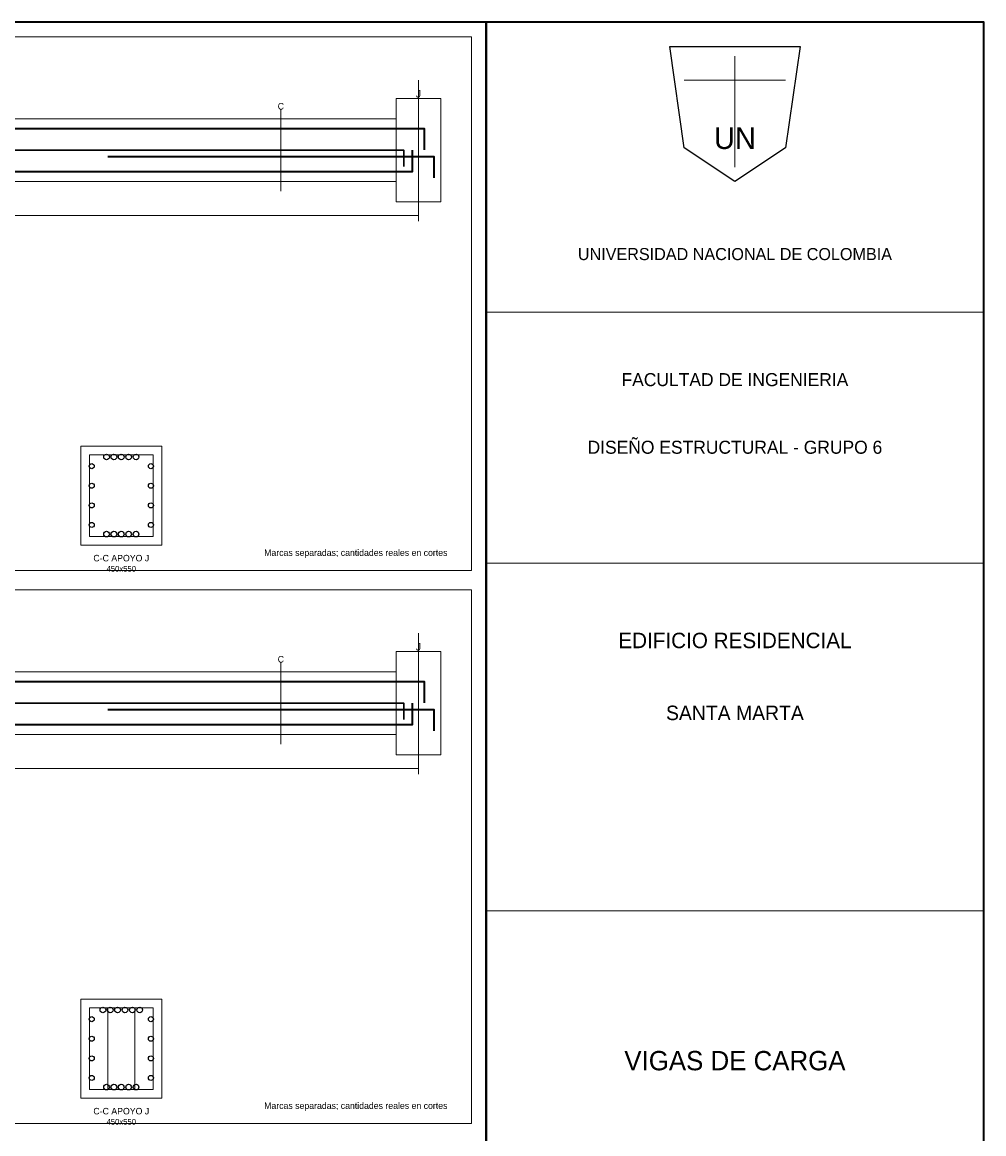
# Model space of a CAD drawing. Header units: millimetres. Extents: x 7 to 700, y 7 to 493.
# Tile 7 of 7: x 501 to 700, y 263 to 493. Entities that reach past the tile are written whole.
import ezdxf
from ezdxf.enums import TextEntityAlignment as Align

# ---------------------------------------------------------------- set-up
doc = ezdxf.new("R2010")
doc.units = ezdxf.units.MM
for name, color, linetype in [('APOYOS', 4, 'Continuous'), ('CONTORNO', 7, 'Continuous'), ('CORTE', 7, 'Continuous'), ('COTAS', 3, 'Continuous'), ('EJES', 8, 'Continuous'), ('ESTRIBOS', 7, 'Continuous'), ('GUIA', 9, 'Continuous'), ('M1_SUP_CONT', 5, 'Continuous'), ('M3_SUP_DER', 2, 'Continuous'), ('M4_INF_CONT', 1, 'Continuous'), ('M5_TORSION', 30, 'Continuous'), ('MARCO', 7, 'Continuous'), ('ROTULO', 7, 'Continuous'), ('TEXTO', 7, 'Continuous')]:
    doc.layers.add(name, color=color, linetype=linetype)

msp = doc.modelspace()

# ---------------------------------------------------------------- linework, layer by layer
at = {"layer": 'APOYOS', "color": 4, "lineweight": 18}
for points in [[(578.4, 455.8), (587.6, 455.8), (587.6, 477.2), (578.4, 477.2)], [(578.4, 341.3), (587.6, 341.3), (587.6, 362.7), (578.4, 362.7)]]:
    msp.add_lwpolyline(points, close=True, dxfattribs=at)
at = {"layer": 'CONTORNO', "color": 7, "lineweight": 18}
for points in [[(339.6, 460), (578.4, 460), (578.4, 473), (339.6, 473)], [(339.6, 345.5), (578.4, 345.5), (578.4, 358.5), (339.6, 358.5)]]:
    msp.add_lwpolyline(points, close=True, dxfattribs=at)
at = {"layer": 'CORTE', "color": 7, "lineweight": 9}
for p, q in [((554.52, 458), (554.52, 475)), ((554.52, 343.5), (554.52, 360.5))]:
    msp.add_line(p, q, dxfattribs=at)
at = {"layer": 'CORTE', "color": 7, "lineweight": 20}
for points in [[(513.11, 384.75), (529.89, 384.75), (529.89, 405.25), (513.11, 405.25)], [(513.11, 270.25), (529.89, 270.25), (529.89, 290.75), (513.11, 290.75)]]:
    msp.add_lwpolyline(points, close=True, dxfattribs=at)
at = {"layer": 'COTAS', "color": 3, "lineweight": 15}
for p, q in [((583, 451.8), (583, 454.2)), ((335, 453), (583, 453)), ((335, 338.5), (583, 338.5)), ((583, 337.3), (583, 339.7))]:
    msp.add_line(p, q, dxfattribs=at)
at = {"layer": 'EJES', "color": 8, "lineweight": 9}
for p, q in [((583, 454), (583, 481)), ((583, 339.5), (583, 366.5))]:
    msp.add_line(p, q, dxfattribs=at)
at = {"layer": 'ESTRIBOS', "color": 7, "lineweight": 15}
for p, q in [((518.7, 272.05), (518.7, 288.95)), ((524.3, 272.05), (524.3, 288.95))]:
    msp.add_line(p, q, dxfattribs=at)
at = {"layer": 'ESTRIBOS', "color": 7, "lineweight": 18}
for points in [[(514.92, 386.55), (528.08, 386.55), (528.08, 403.45), (514.92, 403.45)], [(514.92, 272.05), (528.08, 272.05), (528.08, 288.95), (514.92, 288.95)]]:
    msp.add_lwpolyline(points, close=True, dxfattribs=at)
at = {"layer": 'GUIA', "color": 9, "lineweight": 9}
for points in [[(304, 379.5), (594, 379.5), (594, 490), (304, 490)], [(304, 265), (594, 265), (594, 375.5), (304, 375.5)]]:
    msp.add_lwpolyline(points, close=True, dxfattribs=at)
at = {"layer": 'M1_SUP_CONT', "color": 5, "lineweight": 35}
for points in [[(333.8, 466.6), (333.8, 471), (584.2, 471), (584.2, 466.6)], [(333.8, 352.1), (333.8, 356.5), (584.2, 356.5), (584.2, 352.1)]]:
    msp.add_lwpolyline(points, dxfattribs=at)
at = {"layer": 'M1_SUP_CONT', "color": 5}
for centre in [(518.45, 402.99), (519.98, 402.99), (521.5, 402.99), (523.02, 402.99), (524.55, 402.99), (517.69, 288.49), (519.21, 288.49), (520.74, 288.49), (522.26, 288.49), (523.79, 288.49), (525.31, 288.49)]:
    msp.add_circle(centre, 0.59, dxfattribs=at)
at = {"layer": 'M3_SUP_DER', "color": 2, "lineweight": 35}
for points in [[(518.7, 465.2), (586.2, 465.2), (586.2, 460.8)], [(518.7, 350.7), (586.2, 350.7), (586.2, 346.3)]]:
    msp.add_lwpolyline(points, dxfattribs=at)
at = {"layer": 'M4_INF_CONT', "color": 1, "lineweight": 35}
for points in [[(336.2, 466.5), (336.2, 462.1), (581.8, 462.1), (581.8, 466.5)], [(336.2, 352), (336.2, 347.6), (581.8, 347.6), (581.8, 352)]]:
    msp.add_lwpolyline(points, dxfattribs=at)
at = {"layer": 'M4_INF_CONT', "color": 1}
for centre in [(518.45, 387.01), (519.98, 387.01), (521.5, 387.01), (523.02, 387.01), (524.55, 387.01), (518.45, 272.51), (519.98, 272.51), (521.5, 272.51), (523.02, 272.51), (524.55, 272.51)]:
    msp.add_circle(centre, 0.59, dxfattribs=at)
at = {"layer": 'M5_TORSION', "color": 30, "lineweight": 30}
for points in [[(338, 463.1), (338, 466.5), (580, 466.5), (580, 463.1)], [(338, 348.6), (338, 352), (580, 352), (580, 348.6)]]:
    msp.add_lwpolyline(points, dxfattribs=at)
at = {"layer": 'M5_TORSION', "color": 30}
for centre in [(515.37, 401.08), (527.63, 401.08), (515.37, 397.03), (527.63, 397.03), (515.37, 392.97), (527.63, 392.97), (515.37, 388.92), (527.63, 388.92), (515.37, 286.58), (527.63, 286.58), (515.37, 282.53), (527.63, 282.53), (515.37, 278.47), (527.63, 278.47), (515.37, 274.42), (527.63, 274.42)]:
    msp.add_circle(centre, 0.525, dxfattribs=at)
at = {"layer": 'MARCO', "color": 7, "lineweight": 35}
msp.add_line((597, 7), (597, 493), dxfattribs=at)
for points in [[(7, 7), (700, 7), (700, 493), (7, 493)], [(597, 7), (700, 7), (700, 493), (597, 493)]]:
    msp.add_lwpolyline(points, close=True, dxfattribs=at)
at = {"layer": 'ROTULO', "color": 7, "lineweight": 18}
for p, q in [((648.5, 486), (648.5, 463)), ((638, 481), (659, 481)), ((597, 433), (700, 433)), ((597, 381), (700, 381)), ((597, 309), (700, 309))]:
    msp.add_line(p, q, dxfattribs=at)
at = {"layer": 'ROTULO', "color": 7, "lineweight": 25}
msp.add_lwpolyline([(635, 488), (662, 488), (659, 467), (648.5, 460), (638, 467)], close=True, dxfattribs=at)

# ---------------------------------------------------------------- texts
at = {"layer": 'CORTE', "color": 7}
for p in [(554.52, 475.6), (554.52, 361.1)]:
    msp.add_text('C', height=1.35, dxfattribs=at).set_placement(p, align=Align.MIDDLE_CENTER)
at = {"layer": 'EJES', "color": 8}
for p in [(583, 478.2), (583, 363.7)]:
    msp.add_text('J', height=1.6, dxfattribs=at).set_placement(p, align=Align.MIDDLE_CENTER)
at = {"layer": 'ROTULO', "color": 7}
for s, height, p in [('UN', 4.5, (648.5, 469)), ('UNIVERSIDAD NACIONAL DE COLOMBIA', 2.5, (648.5, 445)), ('FACULTAD DE INGENIERIA', 2.7, (648.5, 419)), ('DISEÑO ESTRUCTURAL - GRUPO 6', 2.7, (648.5, 405)), ('EDIFICIO RESIDENCIAL', 3.2, (648.5, 365)), ('SANTA MARTA', 3, (648.5, 350)), ('VIGAS DE CARGA', 4, (648.5, 278))]:
    msp.add_text(s, height=height, dxfattribs=at).set_placement(p, align=Align.MIDDLE_CENTER)
at = {"layer": 'TEXTO', "color": 7}
for s, height, p in [('C-C APOYO J', 1.353, (521.5, 382.04)), ('450x550', 1.189, (521.5, 379.83)), ('C-C APOYO J', 1.353, (521.5, 267.54)), ('450x550', 1.189, (521.5, 265.33))]:
    msp.add_text(s, height=height, dxfattribs=at).set_placement(p, align=Align.MIDDLE_CENTER)
at = {"layer": 'TEXTO', "color": 3}
for p in [(589, 382.5), (589, 268)]:
    msp.add_text('Marcas separadas; cantidades reales en cortes', height=1.35, dxfattribs=at).set_placement(p, align=Align.RIGHT)

doc.saveas('drawing.dxf')
